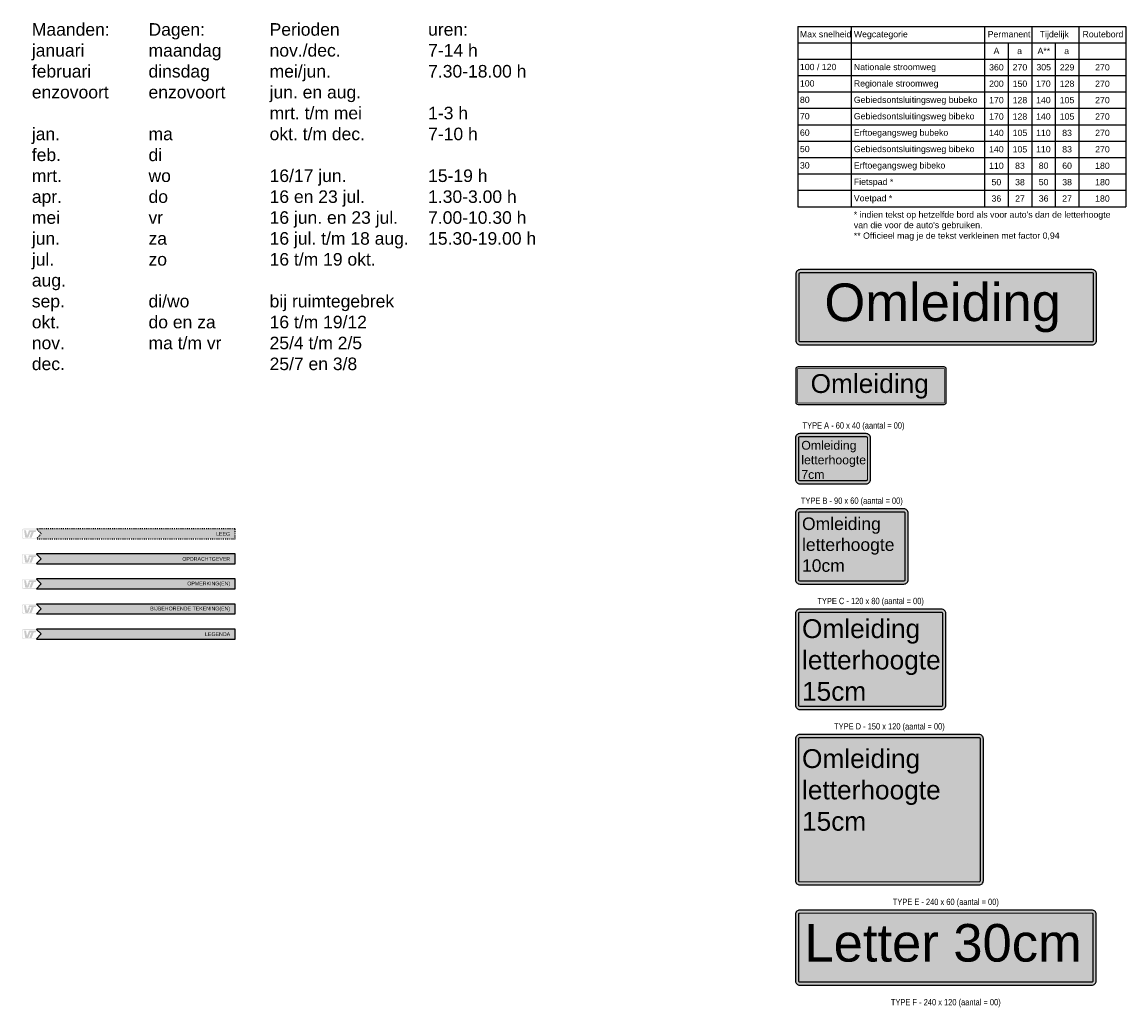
# Model space of a CAD drawing. Header units: metres. Extents: x 361 to 17837, y -7431 to 4905.
# Tile 8 of 29: x 361 to 1242, y 486 to 1272. Entities that reach past the tile are written whole.
import ezdxf
from ezdxf.enums import TextEntityAlignment as Align

# ---------------------------------------------------------------- set-up
doc = ezdxf.new("R2010")
doc.units = ezdxf.units.M
doc.linetypes.add('ACAD_ISO03W100', pattern=[30, 12, -18])
doc.styles.add('style1', font='swiss.ttf')
doc.styles.add('TXT', font='technic_.ttf', dxfattribs={"width": 0.9, "height": 1.35})

# ---------------------------------------------------------------- blocks, each defined once
blk = doc.blocks.new('Tekstbord type A')
h = blk.add_hatch(color=2)
edge = h.paths.add_edge_path()
edge.add_line((3.5, -20), (56.5, -20))
edge.add_arc((56.5, -16.5), 3.5, 270, 360)
edge.add_line((60, -16.5), (60, 16.5))
edge.add_arc((56.5, 16.5), 3.5, 0, 90)
edge.add_line((56.5, 20), (3.5, 20))
edge.add_arc((3.5, 16.5), 3.5, 90, 180)
edge.add_line((0, 16.5), (0, -16.5))
edge.add_arc((3.5, -16.5), 3.5, 180, 270)
blk.add_lwpolyline([(3.5, -20), (56.5, -20, 0.414214), (60, -16.5), (60, 16.5, 0.414214), (56.5, 20), (3.5, 20, 0.414214), (0, 16.5), (0, -16.5, 0.414214)], format="xyb", close=True)
at = {"color": 18, "const_width": 1}
blk.add_lwpolyline([(3.5, -17.5), (56.5, -17.5, 0.414214), (57.5, -16.5), (57.5, 16.5, 0.414214), (56.5, 17.5), (3.5, 17.5, 0.414214), (2.5, 16.5), (2.5, -16.5, 0.414214)], format="xyb", close=True, dxfattribs=at)
blk = doc.blocks.new('Tekstbord type B')
h = blk.add_hatch(color=2)
edge = h.paths.add_edge_path()
edge.add_line((3.5, -30), (86.5, -30))
edge.add_arc((86.5, -26.5), 3.5, 270, 360)
edge.add_line((90, -26.5), (90, 26.5))
edge.add_arc((86.5, 26.5), 3.5, 0, 90)
edge.add_line((86.5, 30), (3.5, 30))
edge.add_arc((3.5, 26.5), 3.5, 90, 180)
edge.add_line((0, 26.5), (0, -26.5))
edge.add_arc((3.5, -26.5), 3.5, 180, 270)
blk.add_lwpolyline([(3.5, -30), (86.5, -30, 0.414214), (90, -26.5), (90, 26.5, 0.414214), (86.5, 30), (3.5, 30, 0.414214), (0, 26.5), (0, -26.5, 0.414214)], format="xyb", close=True)
at = {"color": 18, "const_width": 1}
blk.add_lwpolyline([(3.5, -27.5), (86.5, -27.5, 0.414214), (87.5, -26.5), (87.5, 26.5, 0.414214), (86.5, 27.5), (3.5, 27.5, 0.414214), (2.5, 26.5), (2.5, -26.5, 0.414214)], format="xyb", close=True, dxfattribs=at)
blk = doc.blocks.new('Tekstbord type C')
h = blk.add_hatch(color=2)
edge = h.paths.add_edge_path()
edge.add_line((3.5, -40), (116.5, -40))
edge.add_arc((116.5, -36.5), 3.5, 270, 360)
edge.add_line((120, -36.5), (120, 36.5))
edge.add_arc((116.5, 36.5), 3.5, 0, 90)
edge.add_line((116.5, 40), (3.5, 40))
edge.add_arc((3.5, 36.5), 3.5, 90, 180)
edge.add_line((0, 36.5), (0, -36.5))
edge.add_arc((3.5, -36.5), 3.5, 180, 270)
blk.add_lwpolyline([(3.5, -40), (116.5, -40, 0.414214), (120, -36.5), (120, 36.5, 0.414214), (116.5, 40), (3.5, 40, 0.414214), (0, 36.5), (0, -36.5, 0.414214)], format="xyb", close=True)
at = {"color": 18, "const_width": 1}
blk.add_lwpolyline([(3.5, -37.5), (116.5, -37.5, 0.414214), (117.5, -36.5), (117.5, 36.5, 0.414214), (116.5, 37.5), (3.5, 37.5, 0.414214), (2.5, 36.5), (2.5, -36.5, 0.414214)], format="xyb", close=True, dxfattribs=at)
blk = doc.blocks.new('Tekstbord type D')
h = blk.add_hatch(color=2)
edge = h.paths.add_edge_path()
edge.add_line((3.5, -60), (146.5, -60))
edge.add_arc((146.5, -56.5), 3.5, 270, 360)
edge.add_line((150, -56.5), (150, 56.5))
edge.add_arc((146.5, 56.5), 3.5, 0, 90)
edge.add_line((146.5, 60), (3.5, 60))
edge.add_arc((3.5, 56.5), 3.5, 90, 180)
edge.add_line((0, 56.5), (0, -56.5))
edge.add_arc((3.5, -56.5), 3.5, 180, 270)
blk.add_lwpolyline([(3.5, -60), (146.5, -60, 0.414214), (150, -56.5), (150, 56.5, 0.414214), (146.5, 60), (3.5, 60, 0.414214), (0, 56.5), (0, -56.5, 0.414214)], format="xyb", close=True)
at = {"color": 18, "const_width": 1}
blk.add_lwpolyline([(3.5, -57.5), (146.5, -57.5, 0.414214), (147.5, -56.5), (147.5, 56.5, 0.414214), (146.5, 57.5), (3.5, 57.5, 0.414214), (2.5, 56.5), (2.5, -56.5, 0.414214)], format="xyb", close=True, dxfattribs=at)
blk = doc.blocks.new('Tekstbord type E')
h = blk.add_hatch(color=2)
edge = h.paths.add_edge_path()
edge.add_line((3.5, -30), (236.5, -30))
edge.add_arc((236.5, -26.5), 3.5, 270, 360)
edge.add_line((240, -26.5), (240, 26.5))
edge.add_arc((236.5, 26.5), 3.5, 0, 90)
edge.add_line((236.5, 30), (3.5, 30))
edge.add_arc((3.5, 26.5), 3.5, 90, 180)
edge.add_line((0, 26.5), (0, -26.5))
edge.add_arc((3.5, -26.5), 3.5, 180, 270)
blk.add_lwpolyline([(3.5, -30), (236.5, -30, 0.414214), (240, -26.5), (240, 26.5, 0.414214), (236.5, 30), (3.5, 30, 0.414214), (0, 26.5), (0, -26.5, 0.414214)], format="xyb", close=True)
at = {"color": 18, "const_width": 1}
blk.add_lwpolyline([(3.5, -27.5), (236.5, -27.5, 0.414214), (237.5, -26.5), (237.5, 26.5, 0.414214), (236.5, 27.5), (3.5, 27.5, 0.414214), (2.5, 26.5), (2.5, -26.5, 0.414214)], format="xyb", close=True, dxfattribs=at)
blk = doc.blocks.new('Tekst omleiding 240cm')
h = blk.add_hatch(color=2)
edge = h.paths.add_edge_path()
edge.add_line((3.5, -30), (236.5, -30))
edge.add_arc((236.5, -26.5), 3.5, 270, 360)
edge.add_line((240, -26.5), (240, 26.5))
edge.add_arc((236.5, 26.5), 3.5, 0, 90)
edge.add_line((236.5, 30), (3.5, 30))
edge.add_arc((3.5, 26.5), 3.5, 90, 180)
edge.add_line((0, 26.5), (0, -26.5))
edge.add_arc((3.5, -26.5), 3.5, 180, 270)
blk.add_lwpolyline([(3.5, -30), (236.5, -30, 0.414214), (240, -26.5), (240, 26.5, 0.414214), (236.5, 30), (3.5, 30, 0.414214), (0, 26.5), (0, -26.5, 0.414214)], format="xyb", close=True)
at = {"color": 18, "const_width": 1}
blk.add_lwpolyline([(3.5, -27.5), (236.5, -27.5, 0.414214), (237.5, -26.5), (237.5, 26.5, 0.414214), (236.5, 27.5), (3.5, 27.5, 0.414214), (2.5, 26.5), (2.5, -26.5, 0.414214)], format="xyb", close=True, dxfattribs=at)
at = {"color": 18, "style": 'style1'}
blk.add_text('Omleiding', height=30, dxfattribs=at).set_placement((22.82, -11.04))
blk = doc.blocks.new('Tekst Omleiding 120cm')
h = blk.add_hatch(color=2)
edge = h.paths.add_edge_path()
edge.add_line((1.75, -15), (118.25, -15))
edge.add_arc((118.25, -13.25), 1.75, 270, 360)
edge.add_line((120, -13.25), (120, 13.25))
edge.add_arc((118.25, 13.25), 1.75, 0, 90)
edge.add_line((118.25, 15), (1.75, 15))
edge.add_arc((1.75, 13.25), 1.75, 90, 180)
edge.add_line((0, 13.25), (0, -13.25))
edge.add_arc((1.75, -13.25), 1.75, 180, 270)
blk.add_lwpolyline([(1.75, -15), (118.25, -15, 0.414214), (120, -13.25), (120, 13.25, 0.414214), (118.25, 15), (1.75, 15, 0.414214), (0, 13.25), (0, -13.25, 0.414214)], format="xyb", close=True)
at = {"color": 18, "const_width": 0.5}
blk.add_lwpolyline([(1.75, -13.75), (118.25, -13.75, 0.414214), (118.75, -13.25), (118.75, 13.25, 0.414214), (118.25, 13.75), (1.75, 13.75, 0.414214), (1.25, 13.25), (1.25, -13.25, 0.414214)], format="xyb", close=True, dxfattribs=at)
at = {"color": 18, "style": 'style1'}
blk.add_text('Omleiding', height=15, dxfattribs=at).set_placement((11.8, -5.81))
blk = doc.blocks.new('Tabel Letterhoogtes borden')
for points in [[(0, 143.88), (0, 0)], [(0, 143.88), (261.86, 143.88)], [(42.74, 143.88), (42.74, 0)], [(149.06, 143.88), (149.06, 0)], [(186.66, 143.88), (186.66, 0)], [(224.26, 143.88), (224.26, 0)], [(261.86, 143.88), (261.86, 0)], [(0, 130.8), (261.86, 130.8)], [(167.86, 130.8), (167.86, 0)], [(205.46, 130.8), (205.46, 0)], [(0, 117.72), (261.86, 117.72)], [(0, 104.64), (261.86, 104.64)], [(0, 91.56), (261.86, 91.56)], [(0, 78.48), (261.86, 78.48)], [(0, 65.4), (261.86, 65.4)], [(0, 52.32), (261.86, 52.32)], [(0, 39.24), (261.86, 39.24)], [(0, 26.16), (261.86, 26.16)], [(0, 13.08), (261.86, 13.08)], [(0, 0), (261.86, 0)]]:
    blk.add_lwpolyline(points)
at = {"color": 5, "style": 'style1'}
for s, p in [('A**', (191.31, 121.74)), ('305', (190.43, 108.73)), ('170', (190.16, 95.65)), ('140', (190.16, 82.57)), ('140', (190.16, 69.49)), ('110', (190.16, 56.41)), ('110', (190.16, 43.33)), ('80', (192.28, 30.25)), ('50', (192.31, 17.17)), ('36', (192.3, 4.09))]:
    blk.add_text(s, height=5, dxfattribs=at).set_placement(p)
at = {"color": 5, "char_height": 5, "style": 'style1'}
for s, insert, width, attachment_point in [('{\\C256;Max snelheid}', (1.72, 140.1), 210.2894, 1), ('{\\C256;Wegcategorie}', (44.75, 140.1), 210.2894, 1), ('{\\C256;Permanent}', (151.52, 140.1), 210.2894, 1), ('{\\C256;Tijdelijk}', (193.03, 140.1), 210.2894, 1), ('{\\C256;Routebord}', (227.23, 140.1), 210.2894, 1), ('{\\C256;A}', (156.25, 126.74), 210.2894, 1), ('{\\C256;a}', (175.05, 126.74), 210.2894, 1), ('{\\C256;a}', (212.65, 126.74), 210.2894, 1), ('{\\C256;Nationale stroomweg}', (44.75, 113.94), 210.2894, 1), ('{\\C256;360}', (158.5, 111.16), 18.6677, 5), ('{\\C256;270}', (177.3, 111.16), 18.6677, 5), ('{\\C256;229}', (214.9, 111.16), 18.6677, 5), ('{\\C256;270}', (243.11, 111.16), 37.4963, 5), ('{\\C256;Regionale stroomweg}', (44.75, 100.86), 210.2894, 1), ('{\\C256;200}', (158.5, 98.08), 18.6677, 5), ('{\\C256;150}', (177.3, 98.08), 18.6677, 5), ('{\\C256;128}', (214.9, 98.08), 18.6677, 5), ('{\\C256;270}', (243.11, 98.08), 37.4963, 5), ('{\\C256;Gebiedsontsluitingsweg bubeko}', (44.75, 87.78), 210.2894, 1), ('{\\C256;170}', (158.5, 85), 18.6677, 5), ('{\\C256;128}', (177.3, 85), 18.6677, 5), ('{\\C256;105}', (214.9, 85), 18.6677, 5), ('{\\C256;270}', (243.11, 85), 37.4963, 5), ('{\\C256;Gebiedsontsluitingsweg bibeko}', (44.75, 74.7), 210.2894, 1), ('{\\C256;170}', (158.5, 71.92), 18.6677, 5), ('{\\C256;128}', (177.3, 71.92), 18.6677, 5), ('{\\C256;105}', (214.9, 71.92), 18.6677, 5), ('{\\C256;270}', (243.11, 71.92), 37.4963, 5), ('{\\C256;Erftoegangsweg bubeko}', (44.75, 61.62), 210.2894, 1), ('{\\C256;140}', (158.5, 58.84), 18.6677, 5), ('{\\C256;105}', (177.3, 58.84), 18.6677, 5), ('{\\C256;83}', (214.9, 58.84), 18.6677, 5), ('{\\C256;270}', (243.11, 58.84), 37.4963, 5), ('{\\C256;Gebiedsontsluitingsweg bibeko}', (44.75, 48.54), 210.2894, 1), ('{\\C256;140}', (158.5, 45.76), 18.6677, 5), ('{\\C256;105}', (177.3, 45.76), 18.6677, 5), ('{\\C256;83}', (214.9, 45.76), 18.6677, 5), ('{\\C256;270}', (243.11, 45.76), 37.4963, 5), ('{\\C256;Erftoegangsweg bibeko}', (44.75, 35.46), 210.2894, 1), ('{\\C256;110}', (158.5, 32.68), 18.6677, 5), ('{\\C256;83}', (177.3, 32.68), 18.6677, 5), ('{\\C256;60}', (214.9, 32.68), 18.6677, 5), ('{\\C256;180}', (243.11, 32.68), 37.4963, 5), ('{\\C256;Fietspad *}', (44.75, 22.38), 210.2894, 1), ('{\\C256;50}', (158.5, 19.6), 18.6677, 5), ('{\\C256;38}', (177.3, 19.6), 18.6677, 5), ('{\\C256;38}', (214.9, 19.6), 18.6677, 5), ('{\\C256;180}', (243.11, 19.6), 37.4963, 5), ('{\\C256;Voetpad *}', (44.75, 9.3), 210.2894, 1), ('{\\C256;36}', (158.5, 6.52), 18.6677, 5), ('{\\C256;27}', (177.3, 6.52), 18.6677, 5), ('{\\C256;27}', (214.9, 6.52), 18.6677, 5), ('{\\C256;180}', (243.11, 6.52), 37.4963, 5), ("{\\C256;* indien tekst op hetzelfde bord als voor auto's dan de letterhoogte van die voor de auto's gebruiken.}", (44.75, -3.78), 210.2894, 1), ('{\\C256;** Officieel mag je de tekst verkleinen met factor 0,94}', (44.75, -20.56), 210.2894, 1)]:
    blk.add_mtext(s, dxfattribs=dict(at, insert=insert, width=width, attachment_point=attachment_point))
at = {"char_height": 5, "width": 210.2894, "attachment_point": 1, "style": 'style1'}
for s, insert in [('100 / 120 ', (1.72, 113.94)), ('100  ', (1.72, 100.86)), ('80', (1.72, 87.78)), ('70 ', (1.72, 74.7)), ('60 ', (1.72, 61.62)), ('50', (1.72, 48.54)), ('30', (1.72, 35.46))]:
    blk.add_mtext(s, dxfattribs=dict(at, insert=insert))
blk = doc.blocks.new('titel1')
h = blk.add_hatch(color=30)
h.paths.add_polyline_path([(-168.7, 7.91, 0.414214), (-169.92, 6.69), (-169.92, 1.23, 0.414214), (-168.7, 0), (-158.22, 0), (-154.1, 3.96), (-158.22, 7.91)])
h.paths.add_polyline_path([(-168.7, 7.58, 0.414214), (-169.59, 6.69), (-169.59, 1.22, 0.412693), (-168.7, 0.33), (-158.45, 0.33), (-155.26, 3.96), (-158.55, 7.58)], flags=16)
h.paths.add_polyline_path([(-164.35, 6.8), (-158.56, 6.8), (-159.12, 5.46), (-160.56, 5.46), (-162.35, 0.89), (-164.13, 0.89), (-162.35, 5.46), (-164.91, 5.46)], flags=0)
h.paths.add_polyline_path([(-166.8, 6.8), (-166.02, 2.56), (-165.91, 2.56), (-164.91, 5.24), (-163.35, 5.24), (-165.02, 0.89), (-167.36, 0.89), (-168.36, 6.8)], flags=0)
blk.add_hatch(color=5).paths.add_polyline_path([(0, 0), (0, 7.91), (-158.22, 7.91), (-158.3, 7.71), (-154.58, 4.05), (-158.3, 0.11), (-158.22, 0)])
at = {"color": 5}
blk.add_lwpolyline([(0, 7.91), (-158.22, 7.91), (-158.3, 7.71), (-154.58, 4.05), (-158.3, 0.11), (-158.22, 0), (0, 0), (0, 7.91)], close=True, dxfattribs=at)
at = {"color": 5, "insert": (-3.89, 3.85), "char_height": 3, "width": 100.1687, "attachment_point": 6, "style": 'style1'}
blk.add_mtext('{\\C255;LEGENDA}', dxfattribs=at)
blk = doc.blocks.new('titel2')
h = blk.add_hatch(color=30)
h.paths.add_polyline_path([(-168.7, 7.91, 0.414214), (-169.92, 6.69), (-169.92, 1.23, 0.414214), (-168.7, 0), (-158.22, 0), (-154.1, 3.96), (-158.22, 7.91)])
h.paths.add_polyline_path([(-168.7, 7.58, 0.414214), (-169.59, 6.69), (-169.59, 1.22, 0.412693), (-168.7, 0.33), (-158.45, 0.33), (-155.26, 3.96), (-158.55, 7.58)], flags=16)
h.paths.add_polyline_path([(-164.35, 6.8), (-158.56, 6.8), (-159.12, 5.46), (-160.56, 5.46), (-162.35, 0.89), (-164.13, 0.89), (-162.35, 5.46), (-164.91, 5.46)], flags=0)
h.paths.add_polyline_path([(-166.8, 6.8), (-166.02, 2.56), (-165.91, 2.56), (-164.91, 5.24), (-163.35, 5.24), (-165.02, 0.89), (-167.36, 0.89), (-168.36, 6.8)], flags=0)
blk.add_hatch(color=5).paths.add_polyline_path([(0, 0), (0, 7.91), (-158.22, 7.91), (-158.3, 7.71), (-154.58, 4.05), (-158.3, 0.11), (-158.22, 0)])
at = {"color": 5}
blk.add_lwpolyline([(0, 7.91), (-158.22, 7.91), (-158.3, 7.71), (-154.58, 4.05), (-158.3, 0.11), (-158.22, 0), (0, 0), (0, 7.91)], close=True, dxfattribs=at)
at = {"color": 5, "insert": (-3.89, 3.85), "char_height": 3, "width": 100.1687, "attachment_point": 6, "style": 'style1'}
blk.add_mtext('{\\C255;BIJBEHORENDE TEKENING(EN)}', dxfattribs=at)
blk = doc.blocks.new('titel3')
h = blk.add_hatch(color=30)
h.paths.add_polyline_path([(-168.7, 7.91, 0.414214), (-169.92, 6.69), (-169.92, 1.23, 0.414214), (-168.7, 0), (-158.22, 0), (-154.1, 3.96), (-158.22, 7.91)])
h.paths.add_polyline_path([(-168.7, 7.58, 0.414214), (-169.59, 6.69), (-169.59, 1.22, 0.412693), (-168.7, 0.33), (-158.45, 0.33), (-155.26, 3.96), (-158.55, 7.58)], flags=16)
h.paths.add_polyline_path([(-164.35, 6.8), (-158.56, 6.8), (-159.12, 5.46), (-160.56, 5.46), (-162.35, 0.89), (-164.13, 0.89), (-162.35, 5.46), (-164.91, 5.46)], flags=0)
h.paths.add_polyline_path([(-166.8, 6.8), (-166.02, 2.56), (-165.91, 2.56), (-164.91, 5.24), (-163.35, 5.24), (-165.02, 0.89), (-167.36, 0.89), (-168.36, 6.8)], flags=0)
blk.add_hatch(color=5).paths.add_polyline_path([(0, 0), (0, 7.91), (-158.22, 7.91), (-158.3, 7.71), (-154.58, 4.05), (-158.3, 0.11), (-158.22, 0)])
at = {"color": 5}
blk.add_lwpolyline([(0, 7.91), (-158.22, 7.91), (-158.3, 7.71), (-154.58, 4.05), (-158.3, 0.11), (-158.22, 0), (0, 0), (0, 7.91)], close=True, dxfattribs=at)
at = {"color": 5, "insert": (-3.89, 3.85), "char_height": 3, "width": 100.1687, "attachment_point": 6, "style": 'style1'}
blk.add_mtext('{\\C255;OPMERKING(EN)}', dxfattribs=at)
blk = doc.blocks.new('titel4')
h = blk.add_hatch(color=30)
h.paths.add_polyline_path([(-168.7, 7.91, 0.414214), (-169.92, 6.69), (-169.92, 1.23, 0.414214), (-168.7, 0), (-158.22, 0), (-154.1, 3.96), (-158.22, 7.91)])
h.paths.add_polyline_path([(-168.7, 7.58, 0.414214), (-169.59, 6.69), (-169.59, 1.22, 0.412693), (-168.7, 0.33), (-158.45, 0.33), (-155.26, 3.96), (-158.55, 7.58)], flags=16)
h.paths.add_polyline_path([(-164.35, 6.8), (-158.56, 6.8), (-159.12, 5.46), (-160.56, 5.46), (-162.35, 0.89), (-164.13, 0.89), (-162.35, 5.46), (-164.91, 5.46)], flags=0)
h.paths.add_polyline_path([(-166.8, 6.8), (-166.02, 2.56), (-165.91, 2.56), (-164.91, 5.24), (-163.35, 5.24), (-165.02, 0.89), (-167.36, 0.89), (-168.36, 6.8)], flags=0)
blk.add_hatch(color=5).paths.add_polyline_path([(0, 0), (0, 7.91), (-158.22, 7.91), (-158.3, 7.71), (-154.58, 4.05), (-158.3, 0.11), (-158.22, 0)])
at = {"color": 5}
blk.add_lwpolyline([(0, 7.91), (-158.22, 7.91), (-158.3, 7.71), (-154.58, 4.05), (-158.3, 0.11), (-158.22, 0), (0, 0), (0, 7.91)], close=True, dxfattribs=at)
at = {"color": 5, "insert": (-3.89, 3.85), "char_height": 3, "width": 100.1687, "attachment_point": 6, "style": 'style1'}
blk.add_mtext('{\\C255;OPDRACHTGEVER}', dxfattribs=at)

msp = doc.modelspace()

# ---------------------------------------------------------------- hatches: boundary and pattern name
h = msp.add_hatch(color=30)
h.paths.add_polyline_path([(362.356, 867.419, 0.4142136), (361.131, 866.193), (361.131, 860.733, 0.4142136), (362.356, 859.507), (372.83, 859.507), (376.953, 863.463), (372.83, 867.419)])
h.paths.add_polyline_path([(362.356, 867.084, 0.4142136), (361.465, 866.193), (361.465, 860.731, 0.4126935), (362.354, 859.842), (372.608, 859.842), (375.79, 863.463), (372.506, 867.084)], flags=16)
h.paths.add_polyline_path([(366.702, 866.304), (372.496, 866.304), (371.939, 864.967), (370.49, 864.967), (368.708, 860.399), (366.925, 860.399), (368.708, 864.967), (366.145, 864.967)], flags=0)
h.paths.add_polyline_path([(364.251, 866.304), (365.031, 862.07), (365.142, 862.07), (366.145, 864.744), (367.705, 864.744), (366.033, 860.399), (363.693, 860.399), (362.691, 866.304)], flags=0)
msp.add_hatch(color=5).paths.add_polyline_path([(531.054, 867.42), (372.83, 867.42), (372.759, 867.217), (376.472, 863.559), (372.758, 859.621), (372.831, 859.507), (531.054, 859.507)])

# ---------------------------------------------------------------- linework, layer by layer
at = {"color": 5, "linetype": 'ACAD_ISO03W100', "ltscale": 0.05, "flags": 128}
msp.add_lwpolyline([(531.054, 867.42), (372.83, 867.42), (372.759, 867.217), (376.472, 863.559), (372.758, 859.621), (372.831, 859.507), (531.054, 859.507), (531.054, 867.42)], close=True, dxfattribs=at)

# ---------------------------------------------------------------- block references
for name, p in [('Tabel Letterhoogtes borden', (980.069, 1124.314)), ('Tekst omleiding 240cm', (978.521, 1044.142)), ('Tekst Omleiding 120cm', (978.521, 981.574)), ('Tekstbord type A', (978.202, 923.352)), ('Tekstbord type B', (978.202, 853.352)), ('Tekstbord type C', (978.202, 763.352)), ('Tekstbord type D', (978.202, 643.352)), ('Tekstbord type E', (978.202, 533.352))]:
    msp.add_blockref(name, p)
at = {"color": 18}
for name, p in [('titel4', (531.054, 839.507)), ('titel3', (531.054, 819.507)), ('titel2', (531.054, 799.507)), ('titel1', (531.054, 779.507))]:
    msp.add_blockref(name, p, dxfattribs=at)

# ---------------------------------------------------------------- texts
at = {"style": 'TXT'}
for s, p in [('TYPE A - 60 x 40 (aantal = 00)', (1024.548, 945.852)), ('TYPE B - 90 x 60 (aantal = 00)', (1023.202, 885.852)), ('TYPE C - 120 x 80 (aantal = 00)', (1038.202, 805.852)), ('TYPE D - 150 x 120 (aantal = 00)', (1053.202, 705.852)), ('TYPE E - 240 x 60 (aantal = 00)', (1098.202, 565.852)), ('TYPE F - 240 x 120 (aantal = 00)', (1098.202, 485.852))]:
    msp.add_text(s, height=5, dxfattribs=at).set_placement(p, align=Align.BOTTOM_CENTER)
at = {"char_height": 10, "width": 435.84317, "attachment_point": 1, "style": 'style1'}
for s, insert in [('Maanden:\\Pjanuari\\Pfebruari\\Penzovoort\\P\\Pjan.\\Pfeb.\\Pmrt.\\Papr.\\Pmei\\Pjun.\\Pjul.\\Paug.\\Psep.\\Pokt.\\Pnov.\\Pdec.', (368.907, 1270.725)), ('Dagen:\\Pmaandag\\Pdinsdag\\Penzovoort\\P\\Pma\\Pdi\\Pwo\\Pdo\\Pvr\\Pza\\Pzo\\P\\Pdi/wo\\Pdo en za\\Pma t/m vr', (462.018, 1270.725)), ('Perioden\\Pnov./dec.\\Pmei/jun.\\Pjun. en aug.\\Pmrt. t/m mei\\Pokt. t/m dec.\\P\\P16/17 jun.\\P16 en 23 jul.\\P16 jun. en 23 jul.\\P16 jul. t/m 18 aug.\\P16 t/m 19 okt.\\P\\Pbij ruimtegebrek\\P16 t/m 19/12\\P25/4 t/m 2/5\\P25/7 en 3/8', (558.641, 1270.725)), ('uren:\\P7-14 h\\P7.30-18.00 h\\P\\P1-3 h\\P7-10 h\\P\\P15-19 h\\P1.30-3.00 h\\P7.00-10.30 h\\P15.30-19.00 h', (685.131, 1270.725))]:
    msp.add_mtext(s, dxfattribs=dict(at, insert=insert))
at = {"color": 18, "attachment_point": 1, "style": 'style1'}
for s, insert, char_height, width in [('Omleiding\\Pletterhoogte\\P7cm', (982.919, 937.542), 7, 50), ('Omleiding\\Pletterhoogte\\P10cm', (983.462, 876.452), 10, 80), ('Omleiding\\Pletterhoogte\\P15cm', (983.462, 795.279), 15, 110), ('Omleiding\\Pletterhoogte\\P15cm', (983.462, 691.634), 15, 110), ('Letter 30cm', (985.407, 552.196), 30, 230)]:
    msp.add_mtext(s, dxfattribs=dict(at, insert=insert, char_height=char_height, width=width))
at = {"color": 5, "insert": (527.162, 863.36), "char_height": 3, "width": 100.16873, "attachment_point": 6, "style": 'style1'}
msp.add_mtext('{\\C255;LEEG}', dxfattribs=at)

doc.saveas('drawing.dxf')
